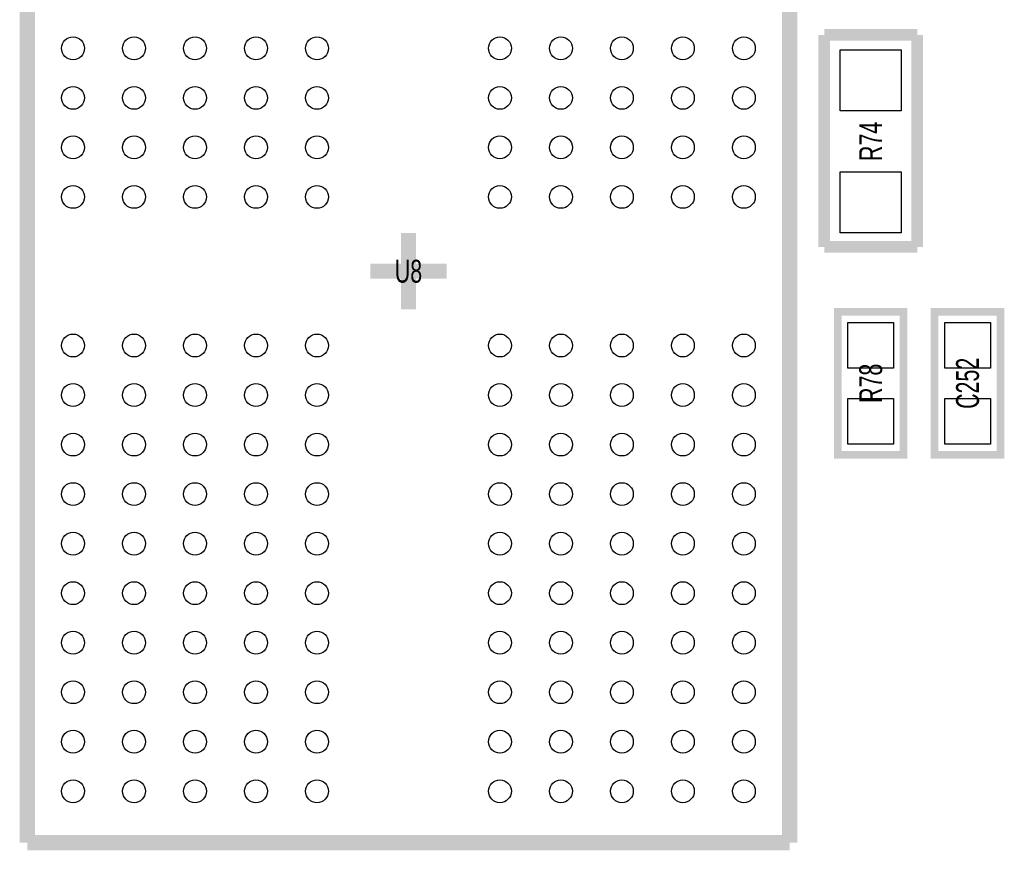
# Model space of a CAD drawing. Extents: x -1 to 127, y -8 to 79.
# Tile 11 of 14: x 101 to 114, y 20 to 31. Entities that reach past the tile are written whole.
import ezdxf
from ezdxf.enums import TextEntityAlignment as Align

# ---------------------------------------------------------------- set-up
doc = ezdxf.new("R2010")
doc.units = 0
for name, color, linetype in [('PG_SILKSCREEN_TOP', 7, 'CONTINUOUS'), ('PIN_TOP', 92, 'CONTINUOUS'), ('RD_SILKSCREEN_TOP', 7, 'CONTINUOUS')]:
    doc.layers.add(name, color=color, linetype=linetype)

msp = doc.modelspace()

# ---------------------------------------------------------------- linework, layer by layer
at = {"layer": 'PG_SILKSCREEN_TOP'}
for points, const_width in [([(101.584989, 20.387107), (101.584989, 35.387331)], 0.199898), ([(111.584969, 35.387331), (111.584969, 20.387107)], 0.199898), ([(112.0394, 28.2067), (112.0394, 30.988)], 0.1524), ([(112.0394, 30.988), (113.2586, 30.988)], 0.1524), ([(113.2586, 30.988), (113.2586, 28.2067)], 0.1524), ([(106.584979, 27.887219), (106.584979, 28.387319)], 0.199898), ([(113.2586, 28.2067), (112.0394, 28.2067)], 0.1524), ([(106.084878, 27.887219), (106.584979, 27.887219)], 0.199898), ([(106.584979, 27.387118), (106.584979, 27.887219)], 0.199898), ([(106.584979, 27.887219), (107.085079, 27.887219)], 0.199898), ([(113.0808, 27.3558), (113.0808, 25.4762), (112.2172, 25.4762), (112.2172, 27.3558), (113.0808, 27.3558)], 0.1016), ([(113.4872, 25.4762), (113.4872, 27.3558), (114.3508, 27.3558), (114.3508, 25.4762), (113.4872, 25.4762)], 0.1016), ([(111.584969, 20.387107), (101.584989, 20.387107)], 0.199898)]:
    msp.add_lwpolyline(points, dxfattribs=dict(at, const_width=const_width))
at = {"layer": 'PIN_TOP'}
for points in [[(113.04905, 29.99105), (112.24895, 29.99105), (112.24895, 30.79115), (113.04905, 30.79115)], [(113.04905, 28.39085), (112.24895, 28.39085), (112.24895, 29.19095), (113.04905, 29.19095)], [(112.349305, 27.215567), (112.948695, 27.215567), (112.948695, 26.616177), (112.349305, 26.616177)], [(114.218695, 26.616177), (113.619305, 26.616177), (113.619305, 27.215567), (114.218695, 27.215567)], [(112.349305, 26.215823), (112.948695, 26.215823), (112.948695, 25.616433), (112.349305, 25.616433)], [(114.218695, 25.616433), (113.619305, 25.616433), (113.619305, 26.215823), (114.218695, 26.215823)]]:
    msp.add_lwpolyline(points, close=True, dxfattribs=at)
for centre in [(102.184987, 30.812308), (102.985087, 30.812308), (103.784883, 30.812308), (104.584983, 30.812308), (105.385083, 30.812308), (107.784875, 30.812308), (108.584975, 30.812308), (109.385075, 30.812308), (110.18487, 30.812308), (110.98497, 30.812308), (102.184987, 30.162322), (102.985087, 30.162322), (103.784883, 30.162322), (104.584983, 30.162322), (105.385083, 30.162322), (107.784875, 30.162322), (108.584975, 30.162322), (109.385075, 30.162322), (110.18487, 30.162322), (110.98497, 30.162322), (102.184987, 29.512311), (102.985087, 29.512311), (103.784883, 29.512311), (104.584983, 29.512311), (105.385083, 29.512311), (107.784875, 29.512311), (108.584975, 29.512311), (109.385075, 29.512311), (110.18487, 29.512311), (110.98497, 29.512311), (102.184987, 28.862325), (102.985087, 28.862325), (103.784883, 28.862325), (104.584983, 28.862325), (105.385083, 28.862325), (107.784875, 28.862325), (108.584975, 28.862325), (109.385075, 28.862325), (110.18487, 28.862325), (110.98497, 28.862325), (102.184987, 26.912113), (102.985087, 26.912113), (103.784883, 26.912113), (104.584983, 26.912113), (105.385083, 26.912113), (107.784875, 26.912113), (108.584975, 26.912113), (109.385075, 26.912113), (110.18487, 26.912113), (110.98497, 26.912113), (102.184987, 26.262127), (102.985087, 26.262127), (103.784883, 26.262127), (104.584983, 26.262127), (105.385083, 26.262127), (107.784875, 26.262127), (108.584975, 26.262127), (109.385075, 26.262127), (110.18487, 26.262127), (110.98497, 26.262127), (102.184987, 25.612115), (102.985087, 25.612115), (103.784883, 25.612115), (104.584983, 25.612115), (105.385083, 25.612115), (107.784875, 25.612115), (108.584975, 25.612115), (109.385075, 25.612115), (110.18487, 25.612115), (110.98497, 25.612115), (102.184987, 24.962129), (102.985087, 24.962129), (103.784883, 24.962129), (104.584983, 24.962129), (105.385083, 24.962129), (107.784875, 24.962129), (108.584975, 24.962129), (109.385075, 24.962129), (110.18487, 24.962129), (110.98497, 24.962129), (102.184987, 24.31222), (102.985087, 24.31222), (103.784883, 24.31222), (104.584983, 24.31222), (105.385083, 24.31222), (107.784875, 24.31222), (108.584975, 24.31222), (109.385075, 24.31222), (110.18487, 24.31222), (110.98497, 24.31222), (102.184987, 23.662208), (102.985087, 23.662208), (103.784883, 23.662208), (104.584983, 23.662208), (105.385083, 23.662208), (107.784875, 23.662208), (108.584975, 23.662208), (109.385075, 23.662208), (110.18487, 23.662208), (110.98497, 23.662208), (102.184987, 23.012222), (102.985087, 23.012222), (103.784883, 23.012222), (104.584983, 23.012222), (105.385083, 23.012222), (107.784875, 23.012222), (108.584975, 23.012222), (109.385075, 23.012222), (110.18487, 23.012222), (110.98497, 23.012222), (102.184987, 22.362211), (102.985087, 22.362211), (103.784883, 22.362211), (104.584983, 22.362211), (105.385083, 22.362211), (107.784875, 22.362211), (108.584975, 22.362211), (109.385075, 22.362211), (110.18487, 22.362211), (110.98497, 22.362211), (102.184987, 21.712225), (102.985087, 21.712225), (103.784883, 21.712225), (104.584983, 21.712225), (105.385083, 21.712225), (107.784875, 21.712225), (108.584975, 21.712225), (109.385075, 21.712225), (110.18487, 21.712225), (110.98497, 21.712225), (102.184987, 21.062213), (102.985087, 21.062213), (103.784883, 21.062213), (104.584983, 21.062213), (105.385083, 21.062213), (107.784875, 21.062213), (108.584975, 21.062213), (109.385075, 21.062213), (110.18487, 21.062213), (110.98497, 21.062213)]:
    msp.add_circle(centre, 0.149847, dxfattribs=at)

# ---------------------------------------------------------------- texts
at = {"layer": 'RD_SILKSCREEN_TOP', "width": 0.700025}
for s, p in [('R74', (112.798987, 29.590873)), ('R78', (112.798987, 26.415873)), ('C252', (114.068987, 26.415873))]:
    msp.add_text(s, height=0.299999, rotation=90, dxfattribs=at).set_placement(p, align=Align.CENTER)
msp.add_text('U8', height=0.299999, dxfattribs=at).set_placement((106.584979, 27.737206), align=Align.CENTER)

doc.saveas('drawing.dxf')
